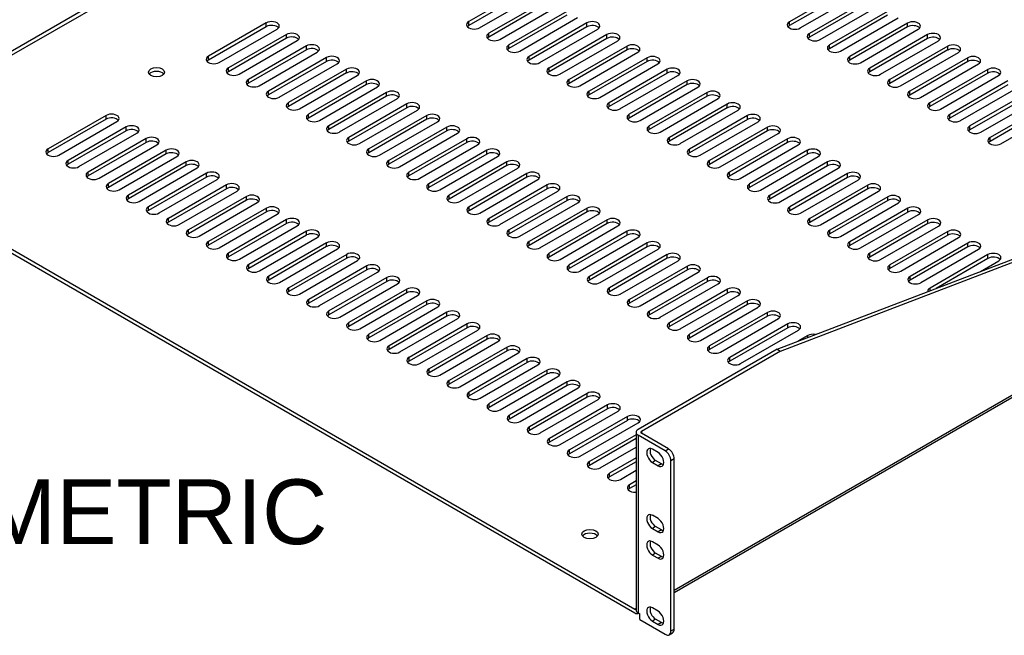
# Model space of a CAD drawing. Header units: inches. Extents: x 0 to 81.2, y 0 to 59.8.
# Tile 12 of 14: x 55.8 to 71, y 43 to 52.5. Entities that reach past the tile are written whole.
import ezdxf
from ezdxf.enums import TextEntityAlignment as Align

# ---------------------------------------------------------------- set-up
doc = ezdxf.new("R2010")
doc.units = ezdxf.units.IN
doc.header["$MEASUREMENT"] = 0
doc.layers.add('COM56027-2', color=7, linetype='Continuous')
doc.layers.add('Default', color=7, linetype='Continuous')
doc.styles.add('SEACAD_Arial', font='arial.ttf')

# ---------------------------------------------------------------- blocks, each defined once
blk = doc.blocks.new('SE5')
at = {"layer": 'COM56027-2', "color": 7, "linetype": 'Continuous'}
for p, q in [((67.041, 58.605), (53.042, 50.522)), ((53.042, 50.463), (67.056, 58.555)), ((63.594, 52.993), (62.7, 52.477)), ((63.594, 52.934), (62.7, 52.418)), ((68.547, 52.991), (67.652, 52.475)), ((68.547, 52.933), (67.652, 52.416)), ((62.866, 52.381), (63.761, 52.897)), ((63.904, 52.814), (63.01, 52.298)), ((67.819, 52.379), (68.713, 52.895)), ((68.857, 52.813), (67.962, 52.296)), ((63.904, 52.755), (63.01, 52.239)), ((63.176, 52.202), (64.07, 52.718)), ((64.214, 52.635), (63.319, 52.119)), ((68.857, 52.754), (67.962, 52.237)), ((68.128, 52.2), (69.023, 52.717)), ((69.166, 52.634), (68.272, 52.117)), ((62.7, 52.418), (62.7, 52.477)), ((64.214, 52.577), (63.319, 52.06)), ((63.486, 52.023), (64.38, 52.54)), ((67.652, 52.416), (67.652, 52.475)), ((69.166, 52.575), (68.272, 52.059)), ((68.438, 52.021), (69.333, 52.538)), ((59.571, 52.458), (58.676, 51.942)), ((59.571, 52.399), (58.676, 51.883)), ((58.843, 51.846), (59.737, 52.362)), ((59.571, 52.399), (59.571, 52.458)), ((64.524, 52.457), (63.629, 51.94)), ((64.524, 52.398), (63.629, 51.881)), ((63.795, 51.844), (64.69, 52.361)), ((64.524, 52.398), (64.524, 52.457)), ((69.476, 52.455), (68.582, 51.939)), ((69.476, 52.396), (68.582, 51.88)), ((68.748, 51.843), (69.642, 52.359)), ((69.476, 52.396), (69.476, 52.455)), ((59.881, 52.279), (58.986, 51.763)), ((59.881, 52.221), (58.986, 51.704)), ((59.152, 51.667), (60.047, 52.184)), ((59.881, 52.221), (59.881, 52.279)), ((63.01, 52.239), (63.01, 52.298)), ((64.833, 52.278), (63.939, 51.761)), ((64.833, 52.219), (63.939, 51.703)), ((64.105, 51.665), (64.999, 52.182)), ((64.833, 52.219), (64.833, 52.278)), ((67.962, 52.237), (67.962, 52.296)), ((69.786, 52.276), (68.891, 51.76)), ((69.786, 52.217), (68.891, 51.701)), ((69.058, 51.664), (69.952, 52.18)), ((69.786, 52.217), (69.786, 52.276)), ((60.19, 52.101), (59.296, 51.584)), ((60.19, 52.042), (59.296, 51.525)), ((60.19, 52.042), (60.19, 52.101)), ((63.319, 52.06), (63.319, 52.119)), ((65.143, 52.099), (64.248, 51.583)), ((65.143, 52.04), (64.248, 51.524)), ((65.143, 52.04), (65.143, 52.099)), ((68.272, 52.059), (68.272, 52.117)), ((70.096, 52.097), (69.201, 51.581)), ((70.096, 52.039), (69.201, 51.522)), ((70.096, 52.039), (70.096, 52.097)), ((58.676, 51.883), (58.676, 51.942)), ((59.462, 51.488), (60.357, 52.005)), ((60.5, 51.922), (59.606, 51.405)), ((60.5, 51.863), (59.606, 51.347)), ((60.5, 51.863), (60.5, 51.922)), ((63.629, 51.881), (63.629, 51.94)), ((64.415, 51.487), (65.309, 52.003)), ((65.453, 51.92), (64.558, 51.404)), ((65.453, 51.861), (65.453, 51.92)), ((67.463, 47.42), (79.274, 51.939)), ((67.514, 47.391), (79.324, 51.909)), ((68.582, 51.88), (68.582, 51.939)), ((69.367, 51.485), (70.262, 52.001)), ((70.405, 51.919), (69.511, 51.402)), ((70.405, 51.86), (70.405, 51.919)), ((58.986, 51.704), (58.986, 51.763)), ((59.772, 51.309), (60.666, 51.826)), ((60.81, 51.743), (59.915, 51.227)), ((60.81, 51.684), (60.81, 51.743)), ((63.939, 51.703), (63.939, 51.761)), ((65.453, 51.861), (64.558, 51.345)), ((64.724, 51.308), (65.619, 51.824)), ((65.762, 51.741), (64.868, 51.225)), ((65.762, 51.683), (65.762, 51.741)), ((68.891, 51.701), (68.891, 51.76)), ((70.405, 51.86), (69.511, 51.343)), ((69.677, 51.306), (70.571, 51.823)), ((70.715, 51.74), (69.82, 51.223)), ((70.715, 51.681), (70.715, 51.74)), ((59.296, 51.525), (59.296, 51.584)), ((60.81, 51.684), (59.915, 51.168)), ((60.082, 51.131), (60.976, 51.647)), ((61.12, 51.564), (60.225, 51.048)), ((61.12, 51.505), (61.12, 51.564)), ((64.248, 51.524), (64.248, 51.583)), ((65.762, 51.683), (64.868, 51.166)), ((65.034, 51.129), (65.929, 51.645)), ((66.072, 51.563), (65.178, 51.046)), ((66.072, 51.504), (66.072, 51.563)), ((69.201, 51.522), (69.201, 51.581)), ((70.715, 51.681), (69.82, 51.165)), ((69.987, 51.127), (70.881, 51.644)), ((71.025, 51.561), (70.13, 51.045)), ((59.606, 51.347), (59.606, 51.405)), ((61.12, 51.505), (60.225, 50.989)), ((60.391, 50.952), (61.286, 51.468)), ((66.072, 51.504), (65.178, 50.987)), ((65.344, 50.95), (66.238, 51.467)), ((65.872, 43.7), (79.365, 51.49)), ((65.872, 43.663), (79.326, 51.431)), ((71.025, 51.502), (70.13, 50.986)), ((70.296, 50.949), (71.191, 51.465)), ((61.429, 51.385), (60.535, 50.869)), ((61.429, 51.327), (60.535, 50.81)), ((60.701, 50.773), (61.595, 51.289)), ((61.429, 51.327), (61.429, 51.385)), ((64.558, 51.345), (64.558, 51.404)), ((66.382, 51.384), (65.487, 50.867)), ((66.382, 51.325), (65.487, 50.809)), ((65.654, 50.771), (66.548, 51.288)), ((66.382, 51.325), (66.382, 51.384)), ((69.511, 51.343), (69.511, 51.402)), ((71.334, 51.382), (70.44, 50.866)), ((71.334, 51.323), (70.44, 50.807)), ((70.606, 50.77), (71.501, 51.286)), ((59.915, 51.168), (59.915, 51.227)), ((61.739, 51.207), (60.844, 50.69)), ((61.739, 51.148), (60.844, 50.631)), ((61.011, 50.594), (61.905, 51.111)), ((61.739, 51.148), (61.739, 51.207)), ((64.868, 51.166), (64.868, 51.225)), ((66.692, 51.205), (65.797, 50.689)), ((66.692, 51.146), (65.797, 50.63)), ((65.963, 50.593), (66.858, 51.109)), ((66.692, 51.146), (66.692, 51.205)), ((69.82, 51.165), (69.82, 51.223)), ((71.644, 51.203), (70.75, 50.687)), ((71.644, 51.145), (70.75, 50.628)), ((70.916, 50.591), (71.81, 51.107)), ((57.096, 51.029), (56.202, 50.513)), ((57.096, 50.971), (56.202, 50.454)), ((57.096, 50.971), (57.096, 51.029)), ((60.225, 50.989), (60.225, 51.048)), ((62.049, 51.028), (61.154, 50.511)), ((62.049, 50.969), (61.154, 50.453)), ((62.049, 50.969), (62.049, 51.028)), ((65.178, 50.987), (65.178, 51.046)), ((67.001, 51.026), (66.107, 50.51)), ((67.001, 50.967), (66.107, 50.451)), ((67.001, 50.967), (67.001, 51.026)), ((70.13, 50.986), (70.13, 51.045)), ((56.368, 50.417), (57.262, 50.933)), ((57.406, 50.851), (56.511, 50.334)), ((57.406, 50.792), (57.406, 50.851)), ((60.535, 50.81), (60.535, 50.869)), ((61.32, 50.415), (62.215, 50.932)), ((62.358, 50.849), (61.464, 50.333)), ((62.358, 50.79), (62.358, 50.849)), ((65.487, 50.809), (65.487, 50.867)), ((66.273, 50.414), (67.167, 50.93)), ((67.311, 50.847), (66.416, 50.331)), ((67.311, 50.789), (67.311, 50.847)), ((70.44, 50.807), (70.44, 50.866)), ((57.406, 50.792), (56.511, 50.275)), ((56.677, 50.238), (57.572, 50.755)), ((57.716, 50.672), (56.821, 50.155)), ((57.716, 50.613), (57.716, 50.672)), ((60.844, 50.631), (60.844, 50.69)), ((62.358, 50.79), (61.464, 50.274)), ((61.63, 50.237), (62.525, 50.753)), ((62.668, 50.67), (61.774, 50.154)), ((62.668, 50.611), (62.668, 50.67)), ((65.797, 50.63), (65.797, 50.689)), ((67.311, 50.789), (66.416, 50.272)), ((66.583, 50.235), (67.477, 50.751)), ((67.621, 50.669), (66.726, 50.152)), ((67.621, 50.61), (67.621, 50.669)), ((70.75, 50.628), (70.75, 50.687)), ((56.202, 50.454), (56.202, 50.513)), ((57.716, 50.613), (56.821, 50.097)), ((56.987, 50.059), (57.882, 50.576)), ((58.025, 50.493), (57.131, 49.977)), ((58.025, 50.434), (58.025, 50.493)), ((61.154, 50.453), (61.154, 50.511)), ((62.668, 50.611), (61.774, 50.095)), ((61.94, 50.058), (62.834, 50.574)), ((66.107, 50.451), (66.107, 50.51)), ((67.621, 50.61), (66.726, 50.093)), ((66.892, 50.056), (67.787, 50.573)), ((53.042, 50.463), (65.263, 43.407)), ((53.042, 50.404), (65.263, 43.348)), ((58.025, 50.434), (57.131, 49.918)), ((57.297, 49.881), (58.191, 50.397)), ((62.978, 50.491), (62.083, 49.975)), ((62.978, 50.433), (62.083, 49.916)), ((62.249, 49.879), (63.144, 50.395)), ((62.978, 50.433), (62.978, 50.491)), ((67.93, 50.49), (67.036, 49.973)), ((67.93, 50.431), (67.036, 49.914)), ((67.202, 49.877), (68.097, 50.394)), ((67.93, 50.431), (67.93, 50.49)), ((56.511, 50.275), (56.511, 50.334)), ((58.335, 50.314), (57.44, 49.798)), ((58.335, 50.255), (57.44, 49.739)), ((57.607, 49.702), (58.501, 50.218)), ((58.335, 50.255), (58.335, 50.314)), ((61.464, 50.274), (61.464, 50.333)), ((63.288, 50.313), (62.393, 49.796)), ((63.288, 50.254), (62.393, 49.737)), ((62.559, 49.7), (63.454, 50.217)), ((63.288, 50.254), (63.288, 50.313)), ((66.416, 50.272), (66.416, 50.331)), ((68.24, 50.311), (67.346, 49.794)), ((68.24, 50.252), (67.346, 49.736)), ((67.512, 49.699), (68.406, 50.215)), ((68.24, 50.252), (68.24, 50.311)), ((56.821, 50.097), (56.821, 50.155)), ((58.645, 50.135), (57.75, 49.619)), ((58.645, 50.077), (57.75, 49.56)), ((57.916, 49.523), (58.811, 50.039)), ((58.645, 50.077), (58.645, 50.135)), ((61.774, 50.095), (61.774, 50.154)), ((63.597, 50.134), (62.703, 49.617)), ((63.597, 50.075), (62.703, 49.558)), ((62.869, 49.521), (63.763, 50.038)), ((63.597, 50.075), (63.597, 50.134)), ((66.726, 50.093), (66.726, 50.152)), ((68.55, 50.132), (67.655, 49.616)), ((68.55, 50.073), (67.655, 49.557)), ((68.55, 50.073), (68.55, 50.132)), ((57.131, 49.918), (57.131, 49.977)), ((58.954, 49.957), (58.06, 49.44)), ((58.954, 49.898), (58.06, 49.381)), ((58.954, 49.898), (58.954, 49.957)), ((62.083, 49.916), (62.083, 49.975)), ((63.907, 49.955), (63.012, 49.438)), ((63.907, 49.896), (63.012, 49.38)), ((63.907, 49.896), (63.907, 49.955)), ((67.036, 49.914), (67.036, 49.973)), ((67.821, 49.52), (68.716, 50.036)), ((68.86, 49.953), (67.965, 49.437)), ((68.86, 49.894), (67.965, 49.378)), ((68.86, 49.894), (68.86, 49.953)), ((57.44, 49.739), (57.44, 49.798)), ((58.226, 49.344), (59.121, 49.861)), ((59.264, 49.778), (58.37, 49.261)), ((59.264, 49.719), (59.264, 49.778)), ((62.393, 49.737), (62.393, 49.796)), ((63.179, 49.343), (64.073, 49.859)), ((64.217, 49.776), (63.322, 49.26)), ((64.217, 49.717), (64.217, 49.776)), ((67.346, 49.736), (67.346, 49.794)), ((68.131, 49.341), (69.026, 49.857)), ((69.169, 49.774), (68.275, 49.258)), ((69.169, 49.716), (69.169, 49.774)), ((57.75, 49.56), (57.75, 49.619)), ((59.264, 49.719), (58.37, 49.202)), ((58.536, 49.165), (59.43, 49.682)), ((59.574, 49.599), (58.679, 49.082)), ((59.574, 49.54), (59.574, 49.599)), ((62.703, 49.558), (62.703, 49.617)), ((64.217, 49.717), (63.322, 49.201)), ((63.488, 49.164), (64.383, 49.68)), ((64.526, 49.597), (63.632, 49.081)), ((64.526, 49.538), (64.526, 49.597)), ((67.655, 49.557), (67.655, 49.616)), ((69.169, 49.716), (68.275, 49.199)), ((68.441, 49.162), (69.335, 49.679)), ((69.479, 49.596), (68.584, 49.079)), ((69.479, 49.537), (69.479, 49.596)), ((58.06, 49.381), (58.06, 49.44)), ((59.574, 49.54), (58.679, 49.024)), ((58.845, 48.987), (59.74, 49.503)), ((63.012, 49.38), (63.012, 49.438)), ((64.526, 49.538), (63.632, 49.022)), ((63.798, 48.985), (64.693, 49.501)), ((67.965, 49.378), (67.965, 49.437)), ((69.479, 49.537), (68.584, 49.02)), ((68.751, 48.983), (69.645, 49.5)), ((59.884, 49.42), (58.989, 48.904)), ((59.884, 49.361), (58.989, 48.845)), ((59.155, 48.808), (60.05, 49.324)), ((59.884, 49.361), (59.884, 49.42)), ((64.836, 49.418), (63.942, 48.902)), ((64.836, 49.36), (63.942, 48.843)), ((64.108, 48.806), (65.002, 49.323)), ((64.836, 49.36), (64.836, 49.418)), ((69.789, 49.417), (68.894, 48.9)), ((69.789, 49.358), (68.894, 48.842)), ((69.06, 48.804), (69.955, 49.321)), ((69.789, 49.358), (69.789, 49.417)), ((58.37, 49.202), (58.37, 49.261)), ((60.193, 49.241), (59.299, 48.725)), ((60.193, 49.182), (59.299, 48.666)), ((59.465, 48.629), (60.359, 49.145)), ((60.193, 49.182), (60.193, 49.241)), ((63.322, 49.201), (63.322, 49.26)), ((65.146, 49.24), (64.251, 48.723)), ((65.146, 49.181), (64.251, 48.664)), ((64.417, 48.627), (65.312, 49.144)), ((65.146, 49.181), (65.146, 49.24)), ((68.275, 49.199), (68.275, 49.258)), ((70.098, 49.238), (69.204, 48.722)), ((70.098, 49.179), (69.204, 48.663)), ((69.37, 48.626), (70.265, 49.142)), ((70.098, 49.179), (70.098, 49.238)), ((58.679, 49.024), (58.679, 49.082)), ((60.503, 49.062), (59.608, 48.546)), ((60.503, 49.004), (59.608, 48.487)), ((60.503, 49.004), (60.503, 49.062)), ((63.632, 49.022), (63.632, 49.081)), ((65.456, 49.061), (64.561, 48.544)), ((65.456, 49.002), (64.561, 48.486)), ((65.456, 49.002), (65.456, 49.061)), ((68.584, 49.02), (68.584, 49.079)), ((70.408, 49.059), (69.514, 48.543)), ((70.408, 49), (69.514, 48.484)), ((70.408, 49), (70.408, 49.059)), ((58.989, 48.845), (58.989, 48.904)), ((59.775, 48.45), (60.669, 48.967)), ((60.813, 48.884), (59.918, 48.367)), ((60.813, 48.825), (59.918, 48.308)), ((60.813, 48.825), (60.813, 48.884)), ((63.942, 48.843), (63.942, 48.902)), ((64.727, 48.448), (65.622, 48.965)), ((65.765, 48.882), (64.871, 48.366)), ((65.765, 48.823), (64.871, 48.307)), ((65.765, 48.823), (65.765, 48.882)), ((68.894, 48.842), (68.894, 48.9)), ((69.68, 48.447), (70.574, 48.963)), ((70.718, 48.88), (69.823, 48.364)), ((70.718, 48.822), (69.917, 48.359)), ((70.718, 48.822), (70.718, 48.88)), ((59.299, 48.666), (59.299, 48.725)), ((60.084, 48.271), (60.979, 48.788)), ((61.122, 48.705), (60.228, 48.188)), ((61.122, 48.646), (61.122, 48.705)), ((64.251, 48.664), (64.251, 48.723)), ((65.037, 48.27), (65.931, 48.786)), ((66.075, 48.703), (65.18, 48.187)), ((66.075, 48.644), (66.075, 48.703)), ((69.204, 48.663), (69.204, 48.722)), ((70.6, 48.621), (70.884, 48.784)), ((59.608, 48.487), (59.608, 48.546)), ((61.122, 48.646), (60.228, 48.13)), ((60.394, 48.092), (61.289, 48.609)), ((61.432, 48.526), (60.538, 48.01)), ((61.432, 48.467), (61.432, 48.526)), ((64.561, 48.486), (64.561, 48.544)), ((66.075, 48.644), (65.18, 48.128)), ((65.347, 48.091), (66.241, 48.607)), ((66.385, 48.524), (65.49, 48.008)), ((66.385, 48.466), (66.385, 48.524)), ((69.514, 48.484), (69.514, 48.543)), ((59.918, 48.308), (59.918, 48.367)), ((61.432, 48.467), (60.538, 47.951)), ((60.704, 47.914), (61.598, 48.43)), ((64.871, 48.307), (64.871, 48.366)), ((66.385, 48.466), (65.49, 47.949)), ((65.656, 47.912), (66.551, 48.428)), ((69.823, 48.323), (69.823, 48.364)), ((61.742, 48.347), (60.847, 47.831)), ((61.742, 48.288), (60.847, 47.772)), ((61.013, 47.735), (61.908, 48.251)), ((61.742, 48.288), (61.742, 48.347)), ((66.694, 48.346), (65.8, 47.829)), ((66.694, 48.287), (65.8, 47.77)), ((65.966, 47.733), (66.861, 48.25)), ((66.694, 48.287), (66.694, 48.346)), ((60.228, 48.13), (60.228, 48.188)), ((62.052, 48.168), (61.157, 47.652)), ((62.052, 48.11), (61.157, 47.593)), ((61.323, 47.556), (62.218, 48.072)), ((62.052, 48.11), (62.052, 48.168)), ((65.18, 48.128), (65.18, 48.187)), ((67.004, 48.167), (66.11, 47.65)), ((67.004, 48.108), (66.11, 47.592)), ((66.276, 47.554), (67.17, 48.071)), ((67.004, 48.108), (67.004, 48.167)), ((60.538, 47.951), (60.538, 48.01)), ((62.361, 47.99), (61.467, 47.473)), ((62.361, 47.931), (61.467, 47.414)), ((62.361, 47.931), (62.361, 47.99)), ((65.49, 47.949), (65.49, 48.008)), ((67.314, 47.988), (66.419, 47.472)), ((67.314, 47.929), (66.419, 47.413)), ((67.314, 47.929), (67.314, 47.988)), ((60.847, 47.772), (60.847, 47.831)), ((61.633, 47.377), (62.527, 47.894)), ((62.671, 47.811), (61.776, 47.294)), ((62.671, 47.752), (62.671, 47.811)), ((65.8, 47.77), (65.8, 47.829)), ((66.585, 47.376), (67.48, 47.892)), ((67.624, 47.809), (66.729, 47.293)), ((67.624, 47.75), (67.624, 47.809)), ((61.157, 47.593), (61.157, 47.652)), ((62.671, 47.752), (61.776, 47.236)), ((61.943, 47.198), (62.837, 47.715)), ((62.981, 47.632), (62.086, 47.116)), ((62.981, 47.573), (62.981, 47.632)), ((66.11, 47.592), (66.11, 47.65)), ((67.624, 47.75), (66.729, 47.234)), ((66.895, 47.197), (67.79, 47.713)), ((67.933, 47.63), (67.779, 47.542)), ((67.933, 47.6), (67.933, 47.63)), ((61.467, 47.414), (61.467, 47.473)), ((62.981, 47.573), (62.086, 47.057)), ((62.252, 47.02), (63.147, 47.536)), ((63.29, 47.453), (62.396, 46.937)), ((63.29, 47.394), (63.29, 47.453)), ((66.419, 47.413), (66.419, 47.472)), ((63.29, 47.394), (62.396, 46.878)), ((62.562, 46.841), (63.457, 47.357)), ((67.463, 47.42), (65.314, 46.18)), ((67.514, 47.391), (65.365, 46.15)), ((67.463, 47.42), (67.514, 47.391)), ((61.776, 47.236), (61.776, 47.294)), ((63.6, 47.274), (62.706, 46.758)), ((63.6, 47.216), (62.706, 46.699)), ((62.872, 46.662), (63.766, 47.178)), ((63.6, 47.216), (63.6, 47.274)), ((66.729, 47.234), (66.729, 47.293)), ((62.086, 47.057), (62.086, 47.116)), ((63.91, 47.096), (63.015, 46.579)), ((63.91, 47.037), (63.015, 46.52)), ((63.181, 46.483), (64.076, 47)), ((63.91, 47.037), (63.91, 47.096)), ((62.396, 46.878), (62.396, 46.937)), ((64.219, 46.917), (63.325, 46.4)), ((64.219, 46.858), (63.325, 46.341)), ((64.219, 46.858), (64.219, 46.917)), ((62.706, 46.699), (62.706, 46.758)), ((63.491, 46.304), (64.386, 46.821)), ((64.529, 46.738), (63.635, 46.221)), ((64.529, 46.679), (64.529, 46.738)), ((63.015, 46.52), (63.015, 46.579)), ((64.529, 46.679), (63.635, 46.163)), ((63.801, 46.126), (64.695, 46.642)), ((64.839, 46.559), (63.944, 46.043)), ((64.839, 46.5), (64.839, 46.559)), ((63.325, 46.341), (63.325, 46.4)), ((64.839, 46.5), (63.944, 45.984)), ((64.111, 45.947), (65.005, 46.463)), ((65.149, 46.38), (64.254, 45.864)), ((65.149, 46.321), (64.254, 45.805)), ((64.42, 45.768), (65.315, 46.284)), ((65.149, 46.321), (65.149, 46.38)), ((63.635, 46.163), (63.635, 46.221)), ((65.282, 46.1), (64.564, 45.685)), ((65.282, 46.136), (65.282, 43.392)), ((65.733, 45.85), (65.314, 46.092)), ((65.314, 46.092), (65.314, 43.348)), ((65.365, 46.15), (65.365, 46.121)), ((65.784, 45.879), (65.365, 46.121)), ((63.944, 45.984), (63.944, 46.043)), ((65.282, 46.041), (64.564, 45.626)), ((64.254, 45.805), (64.254, 45.864)), ((64.73, 45.589), (65.282, 45.908)), ((65.623, 45.824), (65.534, 45.875)), ((65.733, 45.85), (65.784, 45.879)), ((64.564, 45.626), (64.564, 45.685)), ((65.282, 45.742), (64.874, 45.506)), ((65.282, 45.683), (64.874, 45.447)), ((65.585, 45.701), (65.534, 45.671)), ((65.534, 45.671), (65.623, 45.62)), ((65.674, 45.65), (65.585, 45.701)), ((65.674, 45.65), (65.623, 45.62)), ((65.872, 45.726), (65.821, 45.697)), ((65.821, 43.069), (65.821, 45.697)), ((65.872, 43.099), (65.872, 45.726)), ((64.874, 45.447), (64.874, 45.506)), ((65.04, 45.41), (65.282, 45.55)), ((65.282, 45.385), (65.183, 45.327)), ((65.183, 45.269), (65.183, 45.327)), ((65.282, 45.326), (65.183, 45.269)), ((65.623, 44.804), (65.534, 44.855)), ((65.585, 44.68), (65.534, 44.651)), ((65.534, 44.651), (65.623, 44.6)), ((65.674, 44.629), (65.585, 44.68)), ((65.674, 44.629), (65.623, 44.6)), ((65.623, 44.396), (65.534, 44.447)), ((65.585, 44.272), (65.534, 44.242)), ((65.674, 44.221), (65.585, 44.272)), ((65.534, 44.242), (65.623, 44.191)), ((65.674, 44.221), (65.623, 44.191)), ((65.282, 43.418), (65.263, 43.407)), ((65.314, 43.348), (65.338, 43.334)), ((65.623, 43.375), (65.534, 43.426)), ((65.317, 43.343), (65.32, 43.345)), ((65.338, 43.246), (65.338, 43.334)), ((65.338, 43.246), (65.733, 43.018)), ((65.585, 43.251), (65.534, 43.222)), ((65.534, 43.222), (65.623, 43.171)), ((65.674, 43.2), (65.585, 43.251)), ((65.674, 43.2), (65.623, 43.171)), ((65.795, 43.012), (65.846, 43.042)), ((65.821, 43.069), (65.872, 43.099))]:
    blk.add_line(p, q, dxfattribs=at)
for centre, major_axis, start_param, end_param in [((59.654, 52.41), (-0.117, 0), 2.356194, 5.497787), ((62.783, 52.429), (0.118, 0), 2.356194, 5.497787), ((64.607, 52.409), (-0.117, 0), 2.356194, 5.497787), ((67.736, 52.427), (0.118, 0), 2.356194, 5.497787), ((69.559, 52.407), (-0.117, 0), 2.356194, 5.497787), ((59.654, 52.352), (-0.117, 0), 3.589734, 5.497787), ((62.783, 52.37), (0.118, 0), 2.356194, 2.693452), ((64.607, 52.35), (-0.117, 0), 3.589734, 5.497787), ((67.736, 52.368), (0.118, 0), 2.356194, 2.693452), ((69.559, 52.348), (-0.117, 0), 3.589734, 5.497787), ((59.964, 52.231), (-0.117, 0), 2.356194, 5.497787), ((59.964, 52.173), (-0.117, 0), 3.589734, 5.497787), ((63.093, 52.25), (0.118, 0), 2.356194, 5.497787), ((63.093, 52.191), (0.118, 0), 2.356194, 2.693452), ((64.916, 52.23), (-0.117, 0), 2.356194, 5.497787), ((64.916, 52.171), (-0.117, 0), 3.589734, 5.497787), ((68.045, 52.248), (0.118, 0), 2.356194, 5.497787), ((68.045, 52.189), (0.118, 0), 2.356194, 2.693452), ((69.869, 52.228), (-0.117, 0), 2.356194, 5.497787), ((69.869, 52.169), (-0.117, 0), 3.589734, 5.497787), ((60.273, 52.053), (-0.117, 0), 2.356194, 5.497787), ((60.273, 51.994), (-0.117, 0), 3.589734, 5.497787), ((63.402, 52.071), (0.118, 0), 2.356194, 5.497787), ((63.402, 52.012), (0.118, 0), 2.356194, 2.693452), ((65.226, 52.051), (-0.117, 0), 2.356194, 5.497787), ((65.226, 51.992), (-0.117, 0), 3.589734, 5.497787), ((68.355, 52.069), (0.118, 0), 2.356194, 5.497787), ((68.355, 52.011), (0.118, 0), 2.356194, 2.693452), ((70.179, 52.049), (-0.117, 0), 2.356194, 5.497787), ((70.179, 51.991), (-0.117, 0), 3.589734, 5.497787), ((58.76, 51.894), (0.118, 0), 2.356194, 5.497787), ((58.76, 51.835), (0.118, 0), 2.356194, 2.693452), ((60.583, 51.874), (-0.117, 0), 2.356194, 5.497787), ((60.583, 51.815), (-0.117, 0), 3.589734, 5.497787), ((63.712, 51.892), (0.118, 0), 2.356194, 5.497787), ((63.712, 51.833), (0.118, 0), 2.356194, 2.693452), ((65.536, 51.872), (-0.117, 0), 2.356194, 5.497787), ((65.536, 51.813), (-0.117, 0), 3.589734, 5.497787), ((68.665, 51.891), (0.118, 0), 2.356194, 5.497787), ((68.665, 51.832), (0.118, 0), 2.356194, 2.693452), ((70.488, 51.871), (-0.117, 0), 2.356194, 5.497787), ((70.488, 51.812), (-0.117, 0), 3.589734, 5.497787), ((59.069, 51.715), (0.118, 0), 2.356194, 5.497787), ((60.893, 51.695), (-0.117, 0), 2.356194, 5.497787), ((64.022, 51.713), (0.118, 0), 2.356194, 5.497787), ((65.845, 51.693), (-0.117, 0), 2.356194, 5.497787), ((68.974, 51.712), (0.118, 0), 2.356194, 5.497787), ((70.798, 51.692), (-0.117, 0), 2.356194, 5.497787), ((57.875, 51.637), (0.125, 0), 0.419489, 2.722104), ((59.069, 51.656), (0.118, 0), 2.356194, 2.693452), ((59.379, 51.536), (0.118, 0), 2.356194, 5.497787), ((60.893, 51.636), (-0.117, 0), 3.589734, 5.497787), ((61.203, 51.516), (-0.117, 0), 2.356194, 5.497787), ((64.022, 51.655), (0.118, 0), 2.356194, 2.693452), ((64.332, 51.535), (0.118, 0), 2.356194, 5.497787), ((65.845, 51.635), (-0.117, 0), 3.589734, 5.497787), ((66.155, 51.515), (-0.117, 0), 2.356194, 5.497787), ((68.974, 51.653), (0.118, 0), 2.356194, 2.693452), ((69.284, 51.533), (0.118, 0), 2.356194, 5.497787), ((70.798, 51.633), (-0.117, 0), 3.589734, 5.497787), ((59.379, 51.477), (0.118, 0), 2.356194, 2.693452), ((59.689, 51.357), (0.118, 0), 2.356194, 5.497787), ((61.203, 51.457), (-0.117, 0), 3.589734, 5.497787), ((61.512, 51.337), (-0.117, 0), 2.356194, 5.497787), ((64.332, 51.476), (0.118, 0), 2.356194, 2.693452), ((66.155, 51.456), (-0.117, 0), 3.589734, 5.497787), ((66.465, 51.336), (-0.117, 0), 2.356194, 5.497787), ((69.284, 51.474), (0.118, 0), 2.356194, 2.693452), ((59.689, 51.299), (0.118, 0), 2.356194, 2.693452), ((61.512, 51.279), (-0.117, 0), 3.589734, 5.497787), ((64.641, 51.356), (0.118, 0), 2.356194, 5.497787), ((64.641, 51.297), (0.118, 0), 2.356194, 2.693452), ((66.465, 51.277), (-0.117, 0), 3.589734, 5.497787), ((69.594, 51.354), (0.118, 0), 2.356194, 5.497787), ((69.594, 51.295), (0.118, 0), 2.356194, 2.693452), ((59.998, 51.179), (0.118, 0), 2.356194, 5.497787), ((59.998, 51.12), (0.118, 0), 2.356194, 2.693452), ((61.822, 51.159), (-0.117, 0), 2.356194, 5.497787), ((61.822, 51.1), (-0.117, 0), 3.589734, 5.497787), ((64.951, 51.177), (0.118, 0), 2.356194, 5.497787), ((64.951, 51.118), (0.118, 0), 2.356194, 2.693452), ((66.775, 51.157), (-0.117, 0), 2.356194, 5.497787), ((66.775, 51.098), (-0.117, 0), 3.589734, 5.497787), ((69.904, 51.175), (0.118, 0), 2.356194, 5.497787), ((69.904, 51.117), (0.118, 0), 2.356194, 2.693452), ((57.179, 50.981), (-0.117, 0), 2.356194, 5.497787), ((57.179, 50.923), (-0.117, 0), 3.589734, 5.497787), ((60.308, 51), (0.118, 0), 2.356194, 5.497787), ((60.308, 50.941), (0.118, 0), 2.356194, 2.693452), ((62.132, 50.98), (-0.117, 0), 2.356194, 5.497787), ((62.132, 50.921), (-0.117, 0), 3.589734, 5.497787), ((65.261, 50.998), (0.118, 0), 2.356194, 5.497787), ((65.261, 50.939), (0.118, 0), 2.356194, 2.693452), ((67.084, 50.978), (-0.117, 0), 2.356194, 5.497787), ((67.084, 50.919), (-0.117, 0), 3.589734, 5.497787), ((70.213, 50.997), (0.118, 0), 2.356194, 5.497787), ((70.213, 50.938), (0.118, 0), 2.356194, 2.693452), ((57.489, 50.803), (-0.117, 0), 2.356194, 5.497787), ((57.489, 50.744), (-0.117, 0), 3.589734, 5.497787), ((60.618, 50.821), (0.118, 0), 2.356194, 5.497787), ((60.618, 50.762), (0.118, 0), 2.356194, 2.693452), ((62.441, 50.801), (-0.117, 0), 2.356194, 5.497787), ((62.441, 50.742), (-0.117, 0), 3.589734, 5.497787), ((65.57, 50.819), (0.118, 0), 2.356194, 5.497787), ((65.57, 50.761), (0.118, 0), 2.356194, 2.693452), ((67.394, 50.799), (-0.117, 0), 2.356194, 5.497787), ((67.394, 50.741), (-0.117, 0), 3.589734, 5.497787), ((70.523, 50.818), (0.118, 0), 2.356194, 5.497787), ((70.523, 50.759), (0.118, 0), 2.356194, 2.693452), ((57.799, 50.624), (-0.117, 0), 2.356194, 5.497787), ((60.928, 50.642), (0.118, 0), 2.356194, 5.497787), ((62.751, 50.622), (-0.117, 0), 2.356194, 5.497787), ((65.88, 50.641), (0.118, 0), 2.356194, 5.497787), ((67.704, 50.621), (-0.117, 0), 2.356194, 5.497787), ((70.833, 50.639), (0.118, 0), 2.356194, 5.497787), ((56.285, 50.465), (0.118, 0), 2.356194, 5.497787), ((57.799, 50.565), (-0.117, 0), 3.589734, 5.497787), ((58.108, 50.445), (-0.117, 0), 2.356194, 5.497787), ((60.928, 50.583), (0.118, 0), 2.356194, 2.693452), ((61.237, 50.463), (0.118, 0), 2.356194, 5.497787), ((62.751, 50.563), (-0.117, 0), 3.589734, 5.497787), ((63.061, 50.443), (-0.117, 0), 2.356194, 5.497787), ((65.88, 50.582), (0.118, 0), 2.356194, 2.693452), ((66.19, 50.462), (0.118, 0), 2.356194, 5.497787), ((67.704, 50.562), (-0.117, 0), 3.589734, 5.497787), ((68.013, 50.442), (-0.117, 0), 2.356194, 5.497787), ((70.833, 50.58), (0.118, 0), 2.356194, 2.693452), ((56.285, 50.406), (0.118, 0), 2.356194, 2.693452), ((58.108, 50.386), (-0.117, 0), 3.589734, 5.497787), ((61.237, 50.405), (0.118, 0), 2.356194, 2.693452), ((63.061, 50.385), (-0.117, 0), 3.589734, 5.497787), ((66.19, 50.403), (0.118, 0), 2.356194, 2.693452), ((68.013, 50.383), (-0.117, 0), 3.589734, 5.497787), ((56.594, 50.286), (0.118, 0), 2.356194, 5.497787), ((56.594, 50.227), (0.118, 0), 2.356194, 2.693452), ((58.418, 50.266), (-0.117, 0), 2.356194, 5.497787), ((58.418, 50.207), (-0.117, 0), 3.589734, 5.497787), ((61.547, 50.285), (0.118, 0), 2.356194, 5.497787), ((61.547, 50.226), (0.118, 0), 2.356194, 2.693452), ((63.371, 50.265), (-0.117, 0), 2.356194, 5.497787), ((63.371, 50.206), (-0.117, 0), 3.589734, 5.497787), ((66.5, 50.283), (0.118, 0), 2.356194, 5.497787), ((66.5, 50.224), (0.118, 0), 2.356194, 2.693452), ((68.323, 50.263), (-0.117, 0), 2.356194, 5.497787), ((68.323, 50.204), (-0.117, 0), 3.589734, 5.497787), ((56.904, 50.107), (0.118, 0), 2.356194, 5.497787), ((56.904, 50.049), (0.118, 0), 2.356194, 2.693452), ((58.728, 50.087), (-0.117, 0), 2.356194, 5.497787), ((58.728, 50.029), (-0.117, 0), 3.589734, 5.497787), ((61.857, 50.106), (0.118, 0), 2.356194, 5.497787), ((61.857, 50.047), (0.118, 0), 2.356194, 2.693452), ((63.68, 50.086), (-0.117, 0), 2.356194, 5.497787), ((63.68, 50.027), (-0.117, 0), 3.589734, 5.497787), ((66.809, 50.104), (0.118, 0), 2.356194, 5.497787), ((66.809, 50.045), (0.118, 0), 2.356194, 2.693452), ((68.633, 50.084), (-0.117, 0), 2.356194, 5.497787), ((68.633, 50.025), (-0.117, 0), 3.589734, 5.497787), ((57.214, 49.929), (0.118, 0), 2.356194, 5.497787), ((57.214, 49.87), (0.118, 0), 2.356194, 2.693452), ((59.037, 49.909), (-0.117, 0), 2.356194, 5.497787), ((59.037, 49.85), (-0.117, 0), 3.589734, 5.497787), ((62.166, 49.927), (0.118, 0), 2.356194, 5.497787), ((62.166, 49.868), (0.118, 0), 2.356194, 2.693452), ((63.99, 49.907), (-0.117, 0), 2.356194, 5.497787), ((63.99, 49.848), (-0.117, 0), 3.589734, 5.497787), ((67.119, 49.925), (0.118, 0), 2.356194, 5.497787), ((67.119, 49.867), (0.118, 0), 2.356194, 2.693452), ((68.943, 49.905), (-0.117, 0), 2.356194, 5.497787), ((68.943, 49.846), (-0.117, 0), 3.589734, 5.497787), ((57.524, 49.75), (0.118, 0), 2.356194, 5.497787), ((57.524, 49.691), (0.118, 0), 2.356194, 2.693452), ((59.347, 49.73), (-0.117, 0), 2.356194, 5.497787), ((59.347, 49.671), (-0.117, 0), 3.589734, 5.497787), ((62.476, 49.748), (0.118, 0), 2.356194, 5.497787), ((62.476, 49.689), (0.118, 0), 2.356194, 2.693452), ((64.3, 49.728), (-0.117, 0), 2.356194, 5.497787), ((64.3, 49.669), (-0.117, 0), 3.589734, 5.497787), ((67.429, 49.746), (0.118, 0), 2.356194, 5.497787), ((67.429, 49.688), (0.118, 0), 2.356194, 2.693452), ((69.252, 49.726), (-0.117, 0), 2.356194, 5.497787), ((69.252, 49.668), (-0.117, 0), 3.589734, 5.497787), ((57.833, 49.571), (0.118, 0), 2.356194, 5.497787), ((59.657, 49.551), (-0.117, 0), 2.356194, 5.497787), ((62.786, 49.569), (0.118, 0), 2.356194, 5.497787), ((64.609, 49.549), (-0.117, 0), 2.356194, 5.497787), ((67.738, 49.568), (0.118, 0), 2.356194, 5.497787), ((69.562, 49.548), (-0.117, 0), 2.356194, 5.497787), ((57.833, 49.512), (0.118, 0), 2.356194, 2.693452), ((58.143, 49.392), (0.118, 0), 2.356194, 5.497787), ((59.657, 49.492), (-0.117, 0), 3.589734, 5.497787), ((59.967, 49.372), (-0.117, 0), 2.356194, 5.497787), ((62.786, 49.511), (0.118, 0), 2.356194, 2.693452), ((63.096, 49.39), (0.118, 0), 2.356194, 5.497787), ((64.609, 49.491), (-0.117, 0), 3.589734, 5.497787), ((64.919, 49.37), (-0.117, 0), 2.356194, 5.497787), ((67.738, 49.509), (0.118, 0), 2.356194, 2.693452), ((68.048, 49.389), (0.118, 0), 2.356194, 5.497787), ((69.562, 49.489), (-0.117, 0), 3.589734, 5.497787), ((69.872, 49.369), (-0.117, 0), 2.356194, 5.497787), ((58.143, 49.333), (0.118, 0), 2.356194, 2.693452), ((59.967, 49.313), (-0.117, 0), 3.589734, 5.497787), ((63.096, 49.332), (0.118, 0), 2.356194, 2.693452), ((64.919, 49.312), (-0.117, 0), 3.589734, 5.497787), ((68.048, 49.33), (0.118, 0), 2.356194, 2.693452), ((69.872, 49.31), (-0.117, 0), 3.589734, 5.497787), ((58.453, 49.213), (0.118, 0), 2.356194, 5.497787), ((58.453, 49.155), (0.118, 0), 2.356194, 2.693452), ((60.276, 49.193), (-0.117, 0), 2.356194, 5.497787), ((60.276, 49.135), (-0.117, 0), 3.589734, 5.497787), ((63.405, 49.212), (0.118, 0), 2.356194, 5.497787), ((63.405, 49.153), (0.118, 0), 2.356194, 2.693452), ((65.229, 49.192), (-0.117, 0), 2.356194, 5.497787), ((65.229, 49.133), (-0.117, 0), 3.589734, 5.497787), ((68.358, 49.21), (0.118, 0), 2.356194, 5.497787), ((68.358, 49.151), (0.118, 0), 2.356194, 2.693452), ((70.181, 49.19), (-0.117, 0), 2.356194, 5.497787), ((70.181, 49.131), (-0.117, 0), 3.589734, 5.497787), ((58.762, 49.034), (0.118, 0), 2.356194, 5.497787), ((58.762, 48.976), (0.118, 0), 2.356194, 2.693452), ((60.586, 49.014), (-0.117, 0), 2.356194, 5.497787), ((60.586, 48.956), (-0.117, 0), 3.589734, 5.497787), ((63.715, 49.033), (0.118, 0), 2.356194, 5.497787), ((63.715, 48.974), (0.118, 0), 2.356194, 2.693452), ((65.539, 49.013), (-0.117, 0), 2.356194, 5.497787), ((65.539, 48.954), (-0.117, 0), 3.589734, 5.497787), ((68.668, 49.031), (0.118, 0), 2.356194, 5.497787), ((68.668, 48.972), (0.118, 0), 2.356194, 2.693452), ((70.491, 49.011), (-0.117, 0), 2.356194, 5.497787), ((70.491, 48.952), (-0.117, 0), 3.589734, 5.497787), ((59.072, 48.856), (0.118, 0), 2.356194, 5.497787), ((59.072, 48.797), (0.118, 0), 2.356194, 2.693452), ((60.896, 48.836), (-0.117, 0), 2.356194, 5.497787), ((60.896, 48.777), (-0.117, 0), 3.589734, 5.497787), ((64.025, 48.854), (0.118, 0), 2.356194, 5.497787), ((64.025, 48.795), (0.118, 0), 2.356194, 2.693452), ((65.848, 48.834), (-0.117, 0), 2.356194, 5.497787), ((65.848, 48.775), (-0.117, 0), 3.589734, 5.497787), ((68.977, 48.852), (0.118, 0), 2.356194, 5.497787), ((68.977, 48.794), (0.118, 0), 2.356194, 2.693452), ((70.801, 48.832), (-0.117, 0), 2.356194, 5.497787), ((70.801, 48.774), (-0.117, 0), 3.589734, 5.497787), ((59.382, 48.677), (0.118, 0), 2.356194, 5.497787), ((61.205, 48.657), (-0.117, 0), 2.356194, 5.497787), ((61.205, 48.598), (-0.117, 0), 3.589734, 5.497787), ((64.334, 48.675), (0.118, 0), 2.356194, 5.497787), ((66.158, 48.655), (-0.117, 0), 2.356194, 5.497787), ((69.287, 48.674), (0.118, 0), 2.356194, 5.497787), ((59.382, 48.618), (0.118, 0), 2.356194, 2.693452), ((59.692, 48.498), (0.118, 0), 2.356194, 5.497787), ((61.515, 48.478), (-0.117, 0), 2.356194, 5.497787), ((64.334, 48.616), (0.118, 0), 2.356194, 2.693452), ((64.644, 48.496), (0.118, 0), 2.356194, 5.497787), ((66.158, 48.596), (-0.117, 0), 3.589734, 5.497787), ((66.468, 48.476), (-0.117, 0), 2.356194, 5.497787), ((69.287, 48.615), (0.118, 0), 2.356194, 2.693452), ((69.597, 48.495), (0.118, 0), 2.356194, 5.497787), ((59.692, 48.439), (0.118, 0), 2.356194, 2.693452), ((60.001, 48.319), (0.118, 0), 2.356194, 5.497787), ((61.515, 48.419), (-0.117, 0), 3.589734, 5.497787), ((61.825, 48.299), (-0.117, 0), 2.356194, 5.497787), ((64.644, 48.438), (0.118, 0), 2.356194, 2.693452), ((64.954, 48.318), (0.118, 0), 2.356194, 5.497787), ((66.468, 48.418), (-0.117, 0), 3.589734, 5.497787), ((66.777, 48.298), (-0.117, 0), 2.356194, 5.497787), ((69.597, 48.436), (0.118, 0), 2.356194, 2.693452), ((69.906, 48.316), (0.118, 0), 2.356194, 3.22342), ((60.001, 48.26), (0.118, 0), 2.356194, 2.693452), ((61.825, 48.24), (-0.117, 0), 3.589734, 5.497787), ((64.954, 48.259), (0.118, 0), 2.356194, 2.693452), ((66.777, 48.239), (-0.117, 0), 3.589734, 5.497787), ((60.311, 48.14), (0.118, 0), 2.356194, 5.497787), ((60.311, 48.082), (0.118, 0), 2.356194, 2.693452), ((62.135, 48.12), (-0.117, 0), 2.356194, 5.497787), ((62.135, 48.062), (-0.117, 0), 3.589734, 5.497787), ((65.264, 48.139), (0.118, 0), 2.356194, 5.497787), ((65.264, 48.08), (0.118, 0), 2.356194, 2.693452), ((67.087, 48.119), (-0.117, 0), 2.356194, 5.497787), ((67.087, 48.06), (-0.117, 0), 3.589734, 5.497787), ((60.621, 47.962), (0.118, 0), 2.356194, 5.497787), ((60.621, 47.903), (0.118, 0), 2.356194, 2.693452), ((62.444, 47.942), (-0.117, 0), 2.356194, 5.497787), ((62.444, 47.883), (-0.117, 0), 3.589734, 5.497787), ((65.573, 47.96), (0.118, 0), 2.356194, 5.497787), ((65.573, 47.901), (0.118, 0), 2.356194, 2.693452), ((67.397, 47.94), (-0.117, 0), 2.356194, 5.497787), ((67.397, 47.881), (-0.117, 0), 3.589734, 5.497787), ((60.93, 47.783), (0.118, 0), 2.356194, 5.497787), ((60.93, 47.724), (0.118, 0), 2.356194, 2.693452), ((62.754, 47.763), (-0.117, 0), 2.356194, 5.497787), ((62.754, 47.704), (-0.117, 0), 3.589734, 5.497787), ((65.883, 47.781), (0.118, 0), 2.356194, 5.497787), ((65.883, 47.722), (0.118, 0), 2.356194, 2.693452), ((67.707, 47.761), (-0.117, 0), 2.356194, 5.497787), ((67.707, 47.702), (-0.117, 0), 3.589734, 5.497787), ((61.24, 47.604), (0.118, 0), 2.356194, 5.497787), ((63.064, 47.584), (-0.117, 0), 2.356194, 5.497787), ((66.193, 47.602), (0.118, 0), 2.356194, 5.497787), ((68.016, 47.582), (-0.117, 0), 4.385361, 5.497787), ((61.24, 47.545), (0.118, 0), 2.356194, 2.693452), ((61.55, 47.425), (0.118, 0), 2.356194, 5.497787), ((63.064, 47.525), (-0.117, 0), 3.589734, 5.497787), ((63.373, 47.405), (-0.117, 0), 2.356194, 5.497787), ((66.193, 47.544), (0.118, 0), 2.356194, 2.693452), ((66.502, 47.424), (0.118, 0), 2.356194, 5.497787), ((61.55, 47.366), (0.118, 0), 2.356194, 2.693452), ((63.373, 47.346), (-0.117, 0), 3.589734, 5.497787), ((66.502, 47.365), (0.118, 0), 2.356194, 2.693452), ((61.86, 47.246), (0.118, 0), 2.356194, 5.497787), ((61.86, 47.188), (0.118, 0), 2.356194, 2.693452), ((63.683, 47.226), (-0.117, 0), 2.356194, 5.497787), ((63.683, 47.168), (-0.117, 0), 3.589734, 5.497787), ((66.812, 47.245), (0.118, 0), 2.356194, 5.497787), ((66.812, 47.186), (0.118, 0), 2.356194, 2.693452), ((62.169, 47.068), (0.118, 0), 2.356194, 5.497787), ((62.169, 47.009), (0.118, 0), 2.356194, 2.693452), ((63.993, 47.048), (-0.117, 0), 2.356194, 5.497787), ((63.993, 46.989), (-0.117, 0), 3.589734, 5.497787), ((62.479, 46.889), (0.118, 0), 2.356194, 5.497787), ((62.479, 46.83), (0.118, 0), 2.356194, 2.693452), ((64.303, 46.869), (-0.117, 0), 2.356194, 5.497787), ((64.303, 46.81), (-0.117, 0), 3.589734, 5.497787), ((62.789, 46.71), (0.118, 0), 2.356194, 5.497787), ((62.789, 46.651), (0.118, 0), 2.356194, 2.693452), ((64.612, 46.69), (-0.117, 0), 2.356194, 5.497787), ((64.612, 46.631), (-0.117, 0), 3.589734, 5.497787), ((63.098, 46.531), (0.118, 0), 2.356194, 5.497787), ((64.922, 46.511), (-0.117, 0), 2.356194, 5.497787), ((63.098, 46.472), (0.118, 0), 2.356194, 2.693452), ((63.408, 46.352), (0.118, 0), 2.356194, 5.497787), ((64.922, 46.452), (-0.117, 0), 3.589734, 5.497787), ((65.232, 46.332), (-0.117, 0), 2.356194, 5.497787), ((63.408, 46.294), (0.118, 0), 2.356194, 2.693452), ((65.232, 46.274), (-0.117, 0), 3.589734, 5.497787), ((63.718, 46.173), (0.118, 0), 2.356194, 5.497787), ((63.718, 46.115), (0.118, 0), 2.356194, 2.693452), ((65.39, 46.136), (0.108, 0), 2.356194, 3.926991), ((65.39, 46.136), (0.036, 0), 2.356194, 3.926991), ((64.028, 45.995), (0.118, 0), 2.356194, 5.497787), ((64.028, 45.936), (0.118, 0), 2.356194, 2.693452), ((64.337, 45.816), (0.118, 0), 2.356194, 5.497787), ((64.337, 45.757), (0.118, 0), 2.356194, 2.693452), ((65.534, 45.773), (0.062, -0.108), 2.356194, 5.497787), ((65.585, 45.803), (0.062, -0.108), 3.561081, 5.497787), ((65.623, 45.722), (-0.062, 0.108), 2.356194, 5.497787), ((65.733, 45.748), (0.062, -0.108), 0.785398, 2.356194), ((65.784, 45.777), (-0.062, 0.108), 3.926991, 5.497787), ((64.647, 45.637), (0.118, 0), 2.356194, 5.497787), ((64.647, 45.578), (0.118, 0), 2.356194, 2.693452), ((65.674, 45.752), (-0.062, 0.108), 2.356194, 2.722104), ((64.957, 45.458), (0.118, 0), 2.356194, 5.497787), ((64.957, 45.399), (0.118, 0), 2.356194, 2.693452), ((65.266, 45.279), (0.118, 0), 2.356194, 4.849819), ((65.266, 45.221), (0.118, 0), 2.356194, 2.693452), ((65.534, 44.753), (0.062, -0.108), 2.356194, 5.497787), ((65.585, 44.782), (0.062, -0.108), 3.561081, 5.497787), ((65.623, 44.702), (-0.062, 0.108), 2.356194, 5.497787), ((64.57, 44.506), (0.125, 0), 0.419489, 2.722104), ((65.674, 44.731), (-0.062, 0.108), 2.356194, 2.722104), ((65.534, 44.345), (0.062, -0.108), 2.356194, 5.497787), ((65.585, 44.374), (0.062, -0.108), 3.561081, 5.497787), ((65.623, 44.294), (-0.062, 0.108), 2.356194, 5.497787), ((65.674, 44.323), (-0.062, 0.108), 2.356194, 2.722104), ((65.263, 43.436), (-0.018, 0.0312), 2.356194, 3.215454), ((65.263, 43.436), (-0.054, 0.0935), 2.356194, 3.198241), ((65.39, 43.392), (0.108, 0), 3.141593, 3.926991), ((65.534, 43.324), (0.062, -0.108), 2.356194, 5.497787), ((65.585, 43.353), (0.062, -0.108), 3.561081, 5.497787), ((65.623, 43.273), (-0.062, 0.108), 2.356194, 5.497787), ((65.674, 43.302), (-0.062, 0.108), 2.356194, 2.722104), ((65.733, 43.12), (-0.062, 0.108), 2.356194, 3.926991), ((65.784, 43.15), (-0.062, 0.108), 3.141593, 3.926991)]:
    blk.add_ellipse(centre, major_axis=major_axis, ratio=0.57735, start_param=start_param, end_param=end_param, dxfattribs=at)
for centre in [(57.875, 51.696), (64.57, 44.565)]:
    blk.add_ellipse(centre, major_axis=(0.125, 0), ratio=0.57735, dxfattribs=at)

msp = doc.modelspace()

# ---------------------------------------------------------------- block references
at = {"layer": 'Default'}
msp.add_blockref('SE5', (0, 0), dxfattribs=at)

# ---------------------------------------------------------------- texts
at = {"layer": 'Default', "color": 7, "linetype": 'Continuous', "style": 'SEACAD_Arial'}
msp.add_text('ISOMETRIC', height=1, dxfattribs=at).set_placement((52.754, 45.41), align=Align.TOP_LEFT)

doc.saveas('drawing.dxf')
